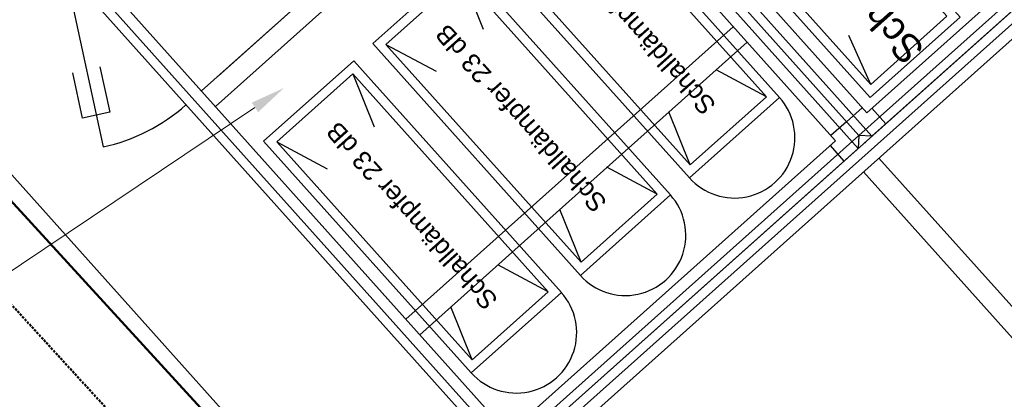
# Model space of a CAD drawing. Header units: millimetres. Extents: x -5775 to 84228, y -103402 to 6925.
# Tile 3 of 42: x 79087 to 81206, y -100548 to -99730. Entities that reach past the tile are written whole.
import ezdxf
from ezdxf import colors
from ezdxf.entities.mleader import LeaderData, LeaderLine
from ezdxf.enums import TextEntityAlignment as Align
from ezdxf.math import Vec2, Vec3

# ---------------------------------------------------------------- set-up
doc = ezdxf.new("R2010")
doc.units = ezdxf.units.MM
doc.header["$LTSCALE"] = 0.4
doc.linetypes.add('STRICHLINIE', pattern=[19.05, 12.7, -6.35])
for name, color, linetype, lineweight in [('Pi_lü_Beschriftung', 43, 'Continuous', 18), ('PI_THRL_Heizungsleitung-Rücklauf', 140, 'STRICHLINIE', 50), ('PI_THVL_Heizungsleitung-Vorlauf', 230, 'Continuous', 50)]:
    doc.layers.add(name, color=color, linetype=linetype, lineweight=lineweight)
doc.layers.add('RLT 2', color=253, linetype='Continuous')
doc.styles.add('Arial', font='arial.ttf', dxfattribs={"width": 0.95, "height": 1.8})

# ---------------------------------------------------------------- blocks, each defined once
blk = doc.blocks.new('RLT2')
at = {"layer": 'RLT 2', "ltscale": 10}
for p, q in [((103735.4, -112149), (101616.9, -109781.5)), ((104122.2, -110526.7), (103418, -111156.9)), ((104152.2, -110560.3), (103448, -111190.4)), ((103124.4, -110896.3), (103206.3, -111277.6)), ((103453.7, -111124.9), (103718.3, -110888.2)), ((104562.3, -111018.6), (104219.5, -111325.3)), ((104592.3, -111052.1), (104249.5, -111358.9)), ((105726.1, -112251.7), (104875.9, -111301.6)), ((104219.5, -111325.3), (103858.1, -111648.7)), ((105692.6, -112281.7), (104842.4, -111331.6)), ((104249.5, -111358.9), (103888.1, -111682.3))]:
    blk.add_line(p, q, dxfattribs=at)
for points in [[(105602.3, -110591.2), (104860.8, -111254.7), (104832.6, -111253.1), (102628.7, -108790.2), (102630.2, -108762), (103371.7, -108098.5), (103400, -108100), (105603.9, -110562.9), (105602.3, -110591.2)], [(105553.7, -110574.3), (104849.4, -111204.5), (102678.9, -108778.8), (103383.1, -108148.7), (105553.7, -110574.3)], [(104860.8, -111254.7), (102630.2, -108762)], [(104831, -111281.4), (104089.5, -111944.9), (104061.3, -111943.3), (101857.4, -109480.4), (101859, -109452.2), (102600.4, -108788.7), (102628.7, -108790.2), (104832.6, -111253.1), (104831, -111281.4)], [(104831, -111281.4), (102600.4, -108788.7)], [(104782.4, -111264.5), (104078.1, -111894.7), (101907.6, -109469), (102611.8, -108838.9), (104782.4, -111264.5)], [(104089.5, -111944.9), (101859, -109452.2)], [(105050.3, -110997.9), (104536.9, -110424.1), (104343.1, -110597.4), (104856.6, -111171.2), (105050.3, -110997.9)], [(105022.1, -110996.3), (104535.3, -110452.3), (104371.4, -110599), (104858.2, -111143), (105022.1, -110996.3)], [(105603.9, -110562.9), (104832.6, -111253.1)], [(107172.7, -112346.1), (105659.9, -113699.8), (105631.7, -113698.3), (104088, -111973.1), (104089.5, -111944.9), (105602.3, -110591.2), (105630.5, -110592.8), (107174.3, -112317.9), (107172.7, -112346.1)], [(105630.5, -110592.8), (104088, -111973.1)], [(107124, -112329.3), (105648.5, -113649.6), (104138.2, -111961.7), (105613.7, -110641.4), (107124, -112329.3)], [(104661.8, -111171.1), (104215.1, -110671.8), (104021.3, -110845.1), (104468.1, -111344.4), (104661.8, -111171.1)], [(104633.6, -111169.5), (104213.5, -110700), (104049.6, -110846.7), (104469.7, -111316.2), (104633.6, -111169.5)], [(104427.1, -111381.1), (103980.3, -110881.8), (103786.6, -111055.2), (104233.4, -111554.5), (104427.1, -111381.1)], [(104398.9, -111379.5), (103978.8, -110910.1), (103814.8, -111056.8), (104234.9, -111526.2), (104398.9, -111379.5)], [(103978.8, -110910.1), (104024.5, -111024.1)], [(103814.8, -111056.8), (103923.1, -111114.8)], [(104858.2, -111143), (104811.1, -111037.9)], [(104192.4, -111591.2), (103745.6, -111091.9), (103551.8, -111265.3), (103998.6, -111764.5), (104192.4, -111591.2)], [(104164.1, -111589.6), (103744, -111120.1), (103580.1, -111266.8), (104000.2, -111736.3), (104164.1, -111589.6)], [(103744, -111120.1), (103789.7, -111234.2)], [(104633.6, -111169.5), (104525.3, -111111.4)], [(104469.7, -111316.2), (104423.9, -111202.1)], [(104805.9, -111223.3), (104839.4, -111193.3)], [(104890.6, -111228), (104860.6, -111194.5)], [(104805.9, -111223.3), (104772.4, -111253.3)], [(103580.1, -111266.8), (103688.4, -111324.9)], [(104832.6, -111253.1), (104061.3, -111943.3)], [(104801.2, -111308), (104771.2, -111274.5)], [(104398.9, -111379.5), (104290.5, -111321.5)], [(104234.9, -111526.2), (104189.2, -111412.2)], [(104164.1, -111589.6), (104055.8, -111531.5)], [(104000.2, -111736.3), (103954.5, -111622.2)]]:
    blk.add_lwpolyline(points, dxfattribs=at)
at = {"layer": 'RLT 2'}
blk.add_lwpolyline([(103199.6, -111105.1), (103220.8, -111202.8), (103162.1, -111215.5), (103141, -111117.8)], dxfattribs=at)
at = {"layer": 'RLT 2', "ltscale": 10}
for centre, radius, start, end in [((104565, -111257.7), 130, 221.8233, 41.8233), ((103124.4, -110896.3), 390, 282.1232, 311.8233), ((104330.2, -111467.8), 130, 221.8233, 41.8233), ((104095.5, -111677.9), 130, 221.8233, 41.8233)]:
    blk.add_arc(centre, radius, start, end, dxfattribs=at)
blk.add_point((104845.9, -111268), dxfattribs=at)
blk.add_point((104845.9, -111268), dxfattribs=at)
at = {"layer": 'RLT 2', "ltscale": 10, "style": 'Arial'}
for s, height, p in [('Schalldämpfer 26 dB', 60, (104695.1, -110795.8)), ('Schalldämpfer 23 dB', 40, (104339.9, -111006.2)), ('Schalldämpfer 23 dB', 40, (104105.2, -111216.3)), ('Schalldämpfer 23 dB', 40, (103870.4, -111426.3))]:
    blk.add_text(s, height=height, rotation=131.8233, dxfattribs=at).set_placement(p, align=Align.MIDDLE_CENTER)
blk.add_attdef('TYP', text='', height=40, rotation=131.8233, dxfattribs=at).set_placement((102394.9, -109301.3), align=Align.MIDDLE_CENTER)

msp = doc.modelspace()

# ---------------------------------------------------------------- linework, layer by layer
at = {"layer": 'PI_THRL_Heizungsleitung-Rücklauf'}
msp.add_line((77950.5, -99121.9), (81108.7, -102572.7), dxfattribs=at)
at = {"layer": 'PI_THVL_Heizungsleitung-Vorlauf'}
msp.add_line((78162.4, -99131.3), (81193.6, -102443.2), dxfattribs=at)

# ---------------------------------------------------------------- block references
at = {"layer": 'RLT 2'}
msp.add_blockref('RLT2', (-23939.9, 11273.1), dxfattribs=at)

# ---------------------------------------------------------------- next in the draw order: leaders
at = {"layer": 'Pi_lü_Beschriftung'}
ml = msp.add_multileader_mtext('Standard', dxfattribs=at)
ml.set_content('900 x 900', color=256, style='Arial')
ml.set_leader_properties(color=256, linetype='ByLayer', lineweight=-1)
ml.build(insert=Vec2(0, 0))
ml.multileader.update_dxf_attribs({"text_left_attachment_type": 6, "text_right_attachment_type": 6, "dogleg_length": 0.5, "arrow_head_size": 75, "scale": 50})
ctx = ml.context
ctx.base_point, ctx.scale, ctx.char_height, ctx.arrow_head_size, ctx.landing_gap_size, ctx.plane_origin = Vec3(80494.2, -99086.5), 50, 90, 75, 25, Vec3(80253.3, -100781.1)
ctx.left_attachment, ctx.right_attachment = 6, 6
notes = []
notes.append((ctx, [(1, (1, 1, 0), (81083.1, -99086.5), (-1, 0), 25, [(0, [(81508.5, -99897.3)], 0, [])])]))
ctx.mtext.insert, ctx.mtext.flow_direction = Vec3(80519.2, -98978.5), 5
ctx.mtext.has_bg_fill, ctx.mtext.bg_color, ctx.mtext.bg_scale_factor, ctx.mtext.bg_transparency, ctx.mtext.use_window_bg_color = 1, -1027028792, 1.5, 0, 1
ml = msp.add_multileader_mtext('Standard', dxfattribs=at)
ml.set_content('900 x 500', color=256, style='Arial')
ml.set_leader_properties(color=256, linetype='ByLayer', lineweight=-1)
ml.build(insert=Vec2(0, 0))
ml.multileader.update_dxf_attribs({"text_left_attachment_type": 6, "text_right_attachment_type": 6, "dogleg_length": 0.5, "arrow_head_size": 75, "scale": 50})
ctx = ml.context
ctx.base_point, ctx.scale, ctx.char_height, ctx.arrow_head_size, ctx.landing_gap_size, ctx.plane_origin = Vec3(78340.9, -100364.8), 50, 90, 75, 25, Vec3(78509.6, -101220.9)
ctx.left_attachment, ctx.right_attachment = 6, 6
notes.append((ctx, [(1, (1, 1, 0), (78929.9, -100364.8), (-1, 0), 25, [(0, [(79655.6, -99877.6)], 0, [])])]))
ctx.mtext.insert, ctx.mtext.flow_direction = Vec3(78365.9, -100256.8), 5
ctx.mtext.has_bg_fill, ctx.mtext.bg_color, ctx.mtext.bg_scale_factor, ctx.mtext.bg_transparency, ctx.mtext.use_window_bg_color = 1, -1027028792, 1.5, 0, 1
for ctx, leaders in notes:
    for number, flags, end, landing, length, lines in leaders:
        leader = LeaderData()
        leader.index, (leader.has_last_leader_line, leader.has_dogleg_vector, leader.attachment_direction) = number, flags
        leader.last_leader_point, leader.dogleg_vector, leader.dogleg_length = Vec3(end), Vec3(landing), length
        for number, points, colour, breaks in lines:
            line = LeaderLine()
            line.index, line.vertices, line.color, line.breaks = number, Vec3.list(points), colors.encode_raw_color(colour), breaks
            leader.lines.append(line)
        ctx.leaders.append(leader)

doc.saveas('drawing.dxf')
